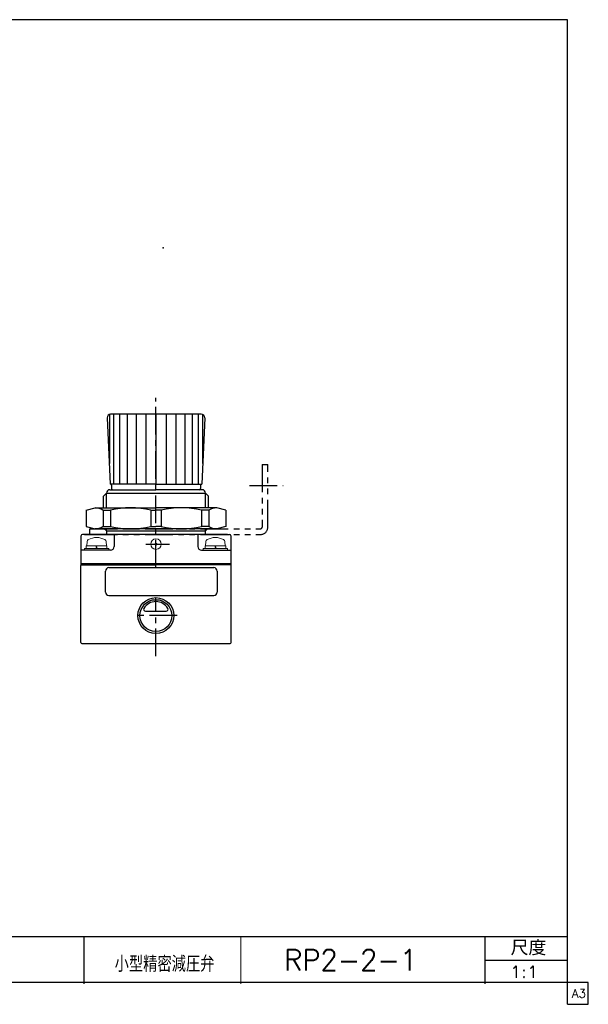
# Model space of a CAD drawing. Header units: millimetres. Extents: x -190 to 204, y -140 to 142.
# Tile 3 of 3: x 41 to 204, y -140 to 142. Entities that reach past the tile are written whole.
import ezdxf
from ezdxf.enums import TextEntityAlignment as Align

# ---------------------------------------------------------------- set-up
doc = ezdxf.new("R2010")
doc.units = ezdxf.units.MM
doc.header["$LTSCALE"] = 0.25
doc.header["$PDSIZE"] = 1
doc.linetypes.add('CENTER', pattern=[50.8, 31.75, -6.35, 6.35, -6.35])
doc.linetypes.add('PHANTOM', pattern=[63.5, 31.75, -6.35, 6.35, -6.35, 6.35, -6.35])
doc.layers.add('Layer0014', color=7, linetype='Continuous')
doc.layers.add('ZUWAKU', color=7, linetype='Continuous')
doc.styles.add('FdaStyle0', font='txt.shx', dxfattribs={"width": 0.8, "bigfont": 'bigfont'})

# ---------------------------------------------------------------- blocks, each defined once
blk = doc.blocks.new('DC_GROUP_RP2-2-1_30')
at = {"color": 4, "linetype": 'Continuous', "lineweight": 25}
for p, q in [((60.24, 0.98), (62.86, 1.69)), ((60.24, 0.98), (60.24, -3.61)), ((62.86, 1.69), (80.24, 1.69)), ((65.07, 0.98), (65.07, -3.61)), ((65.07, 0.98), (67.2, 0.98)), ((67.2, 0.98), (67.2, -3.61)), ((78.73, 0.98), (78.73, -3.61)), ((78.73, 0.98), (80.24, 0.98)), ((97.61, 1.69), (80.24, 1.69)), ((81.74, 0.98), (80.24, 0.98)), ((81.74, 0.98), (81.74, -3.61)), ((93.28, 0.98), (93.28, -3.61)), ((95.4, 0.98), (93.28, 0.98)), ((95.4, 0.98), (95.4, -3.61)), ((100.24, 0.98), (97.61, 1.69)), ((100.24, 0.98), (100.24, -3.61)), ((60.24, -3.61), (62.86, -4.31)), ((65.07, -3.61), (67.2, -3.61)), ((78.73, -3.61), (80.24, -3.61)), ((81.74, -3.61), (80.24, -3.61)), ((95.4, -3.61), (93.28, -3.61)), ((100.24, -3.61), (97.61, -4.31))]:
    blk.add_line(p, q, dxfattribs=at)
for centre, radius, start, end in [((62.65, -2.8), 4.49, 57.408, 87.408), ((72.96, -21.94), 23.64, 75.8743, 104.1257), ((87.51, -21.94), 23.64, 75.8743, 104.1257), ((97.82, -2.8), 4.49, 92.592, 122.592), ((62.65, 0.17), 4.49, 272.592, 302.592), ((72.96, 19.31), 23.64, 255.8743, 284.1257), ((87.51, 19.31), 23.64, 255.8743, 284.1257), ((97.82, 0.17), 4.49, 237.408, 267.408)]:
    blk.add_arc(centre, radius, start, end, dxfattribs=at)
blk = doc.blocks.new('DC_GROUP_RP2-2-1_37')
at = {"color": 4, "linetype": 'Continuous', "lineweight": 13}
for p, q in [((60.5, -7.99), (60.44, -9.21)), ((65.97, -7.99), (66.04, -9.21)), ((66.74, -9.91), (59.74, -9.91)), ((59.74, -9.91), (59.74, -10.41)), ((66.74, -10.41), (59.74, -10.41)), ((66.19, -9.21), (60.29, -9.21)), ((60.29, -9.21), (60.29, -9.91)), ((66.04, -9.21), (60.44, -9.21)), ((63.05, -9.21), (63.24, -9.91)), ((63.24, -9.21), (63.42, -9.91)), ((66.19, -9.21), (66.19, -9.91)), ((66.74, -9.91), (66.74, -10.41))]:
    blk.add_line(p, q, dxfattribs=at)
for centre, radius, start, end in [((61.2, -8.03), 0.7, 118.2736, 177), ((63.24, -11.81), 5, 61.7264, 118.2736), ((65.27, -8.03), 0.7, 3, 61.7264)]:
    blk.add_arc(centre, radius, start, end, dxfattribs=at)
blk = doc.blocks.new('DC_GROUP_RP2-2-1_38')
at = {"color": 4, "linetype": 'Continuous', "lineweight": 13}
for p, q in [((94.5, -7.99), (94.44, -9.21)), ((99.97, -7.99), (100.04, -9.21)), ((100.74, -9.91), (93.74, -9.91)), ((93.74, -9.91), (93.74, -10.41)), ((100.74, -10.41), (93.74, -10.41)), ((100.19, -9.21), (94.29, -9.21)), ((94.29, -9.21), (94.29, -9.91)), ((100.04, -9.21), (94.44, -9.21)), ((97.05, -9.21), (97.24, -9.91)), ((97.24, -9.21), (97.42, -9.91)), ((100.19, -9.21), (100.19, -9.91)), ((100.74, -9.91), (100.74, -10.41))]:
    blk.add_line(p, q, dxfattribs=at)
for centre, radius, start, end in [((95.2, -8.03), 0.7, 118.2736, 177), ((97.24, -11.81), 5, 61.7264, 118.2736), ((99.27, -8.03), 0.7, 3, 61.7264)]:
    blk.add_arc(centre, radius, start, end, dxfattribs=at)

msp = doc.modelspace()

# ---------------------------------------------------------------- linework, layer by layer
at = {"color": 4, "linetype": 'CENTER', "lineweight": 25}
for p, q in [((80.24, -15.44), (80.24, 33.2)), ((77.34, -8.71), (84.08, -8.71)), ((80.24, -40.83), (80.24, -24.23)), ((86.29, -29.16), (74.19, -29.16))]:
    msp.add_line(p, q, dxfattribs=at)
at = {"color": 4, "linetype": 'Continuous', "lineweight": 25}
for p, q in [((66.92, 28.43), (66.92, 14.42)), ((93.21, 28.49), (67.26, 28.49)), ((68.11, 28.49), (68.11, 8.49)), ((69.83, 28.49), (69.83, 8.49)), ((72.01, 28.49), (72.01, 8.49)), ((74.54, 28.49), (74.54, 8.49)), ((77.33, 28.49), (77.33, 8.49)), ((80.24, 28.49), (80.24, 8.49)), ((83.15, 28.49), (83.15, 8.49)), ((85.93, 28.49), (85.93, 8.49)), ((88.46, 28.49), (88.46, 8.49)), ((90.64, 28.49), (90.64, 8.49)), ((92.36, 28.49), (92.36, 8.49)), ((93.55, 28.43), (93.55, 14.42)), ((66.26, 27.49), (67.08, 8.49)), ((94.21, 27.49), (93.4, 8.49)), ((80.24, 8.49), (67.08, 8.49)), ((80.24, 8.49), (93.4, 8.49)), ((66.05, 5.89), (65.24, 5.07)), ((66.05, 5.89), (94.42, 5.89)), ((66.05, 1.69), (66.05, 5.89)), ((67.05, 6.89), (80.24, 6.89)), ((67.54, 8.19), (67.54, 7.19)), ((93.42, 6.89), (80.24, 6.89)), ((92.94, 8.19), (92.94, 7.19)), ((94.42, 5.89), (95.24, 5.07)), ((94.42, 5.89), (95.24, 5.07)), ((94.42, 1.69), (94.42, 5.89)), ((65.24, 1.69), (65.24, 5.07)), ((95.24, 1.69), (95.24, 5.07)), ((97.61, -4.31), (62.86, -4.31)), ((66.05, -4.91), (65.45, -4.31)), ((66.05, -4.91), (66.05, -4.31)), ((66.05, -4.91), (66.05, -5.91)), ((66.05, -4.91), (94.42, -4.91)), ((94.42, -4.91), (95.02, -4.31)), ((94.42, -5.91), (94.42, -4.31)), ((58.74, -6.41), (58.74, -14.66)), ((80.24, -5.91), (59.24, -5.91)), ((59.74, -5.91), (66.24, -5.91)), ((59.74, -5.91), (66.05, -5.91)), ((68.24, -5.91), (68.24, -9.41)), ((100.74, -5.91), (80.24, -5.91)), ((92.24, -5.91), (92.24, -9.41)), ((94.42, -5.91), (101.24, -5.91)), ((101.74, -14.66), (101.74, -6.41)), ((67.24, -10.41), (58.74, -10.41)), ((93.24, -10.41), (101.74, -10.41)), ((58.74, -14.21), (80.73, -14.21)), ((58.74, -14.66), (80.24, -14.66)), ((58.74, -14.86), (58.94, -14.66)), ((58.74, -36.86), (58.74, -14.86)), ((65.78, -22.44), (65.78, -16.44)), ((66.78, -15.44), (96.78, -15.44)), ((80.24, -14.21), (101.74, -14.21)), ((101.74, -14.66), (80.24, -14.66)), ((97.78, -16.44), (97.78, -22.44)), ((101.54, -14.66), (101.74, -14.86)), ((101.74, -36.86), (101.74, -14.86)), ((66.78, -23.44), (96.78, -23.44)), ((77.2, -27.86), (83.2, -27.86)), ((59.04, -37.16), (101.44, -37.16)), ((-16.93, -121.09), (197.94, -121.09)), ((59.57, -121.09), (59.57, -134.59)), ((174.47, -134.59), (174.47, -121.09)), ((174.47, -127.84), (197.94, -127.84))]:
    msp.add_line(p, q, dxfattribs=at)
at = {"color": 4, "linetype": 'Continuous', "lineweight": 13}
msp.add_line((104.57, -121.09), (104.57, -134.59), dxfattribs=at)
msp.add_circle((80.24, -8.71), 1.5, dxfattribs=at)
at = {"color": 4, "linetype": 'Continuous', "lineweight": 25}
for centre, radius in [((80.24, -8.71), 0.25), ((80.2, -29.16), 5.13), ((80.2, -29.16), 4.55)]:
    msp.add_circle(centre, radius, dxfattribs=at)
for centre, radius, start, end in [((67.26, 27.49), 1, 90, 181.5), ((93.21, 27.49), 1, 358.5, 90), ((67.24, 8.19), 0.3, 0, 90), ((93.24, 8.19), 0.3, 90, 180), ((67.05, 5.89), 1, 90, 180), ((67.84, 7.19), 0.3, 180, 270), ((92.64, 7.19), 0.3, 270, 0), ((93.42, 5.89), 1, 0, 90), ((93.42, 5.89), 1, 0, 90), ((59.24, -6.41), 0.5, 90, 180), ((101.24, -6.41), 0.5, 0, 90), ((67.24, -9.41), 1, 270, 0), ((93.24, -9.41), 1, 180, 270), ((66.78, -16.44), 1, 90, 180), ((96.78, -16.44), 1, 0, 90), ((66.78, -22.44), 1, 180, 270), ((96.78, -22.44), 1, 270, 0), ((80.2, -29.16), 4, 30.93, 149.07), ((77.2, -27.36), 0.5, 149.07, 270), ((83.2, -27.36), 0.5, 270, 30.93), ((59.04, -36.86), 0.3, 180, 270), ((101.44, -36.86), 0.3, 270, 0)]:
    msp.add_arc(centre, radius, start, end, dxfattribs=at)
at = {"color": 5, "linetype": 'Continuous'}
msp.add_point((82.33, 76.2), dxfattribs=at)
at = {"layer": 'Layer0014', "color": 4, "linetype": 'PHANTOM', "lineweight": 25}
for p, q in [((110.64, 14.09), (110.64, -3.81)), ((110.64, 14.09), (112.24, 14.09)), ((112.24, -3.91), (112.24, 14.09)), ((61.24, -4.31), (110.14, -4.31)), ((61.24, -4.31), (61.24, -5.91)), ((61.24, -5.91), (110.24, -5.91))]:
    msp.add_line(p, q, dxfattribs=at)
at = {"layer": 'Layer0014', "color": 4, "linetype": 'CENTER', "lineweight": 25}
msp.add_line((107, 8.09), (116.6, 8.09), dxfattribs=at)
at = {"layer": 'Layer0014', "color": 4, "linetype": 'PHANTOM', "lineweight": 25}
for centre, radius in [((110.14, -3.81), 0.5), ((110.24, -3.91), 2)]:
    msp.add_arc(centre, radius, 270, 0, dxfattribs=at)
at = {"layer": 'ZUWAKU', "color": 5, "linetype": 'Continuous', "lineweight": 25}
for p, q in [((198, 141.5), (-190, 141.5)), ((198, -140.5), (198, 141.5)), ((204, -134.25), (-190, -134.25)), ((204, -140.5), (204, -134.25)), ((198, -140.5), (204, -140.5))]:
    msp.add_line(p, q, dxfattribs=at)

# ---------------------------------------------------------------- block references
at = {"linetype": 'Continuous'}
for name in ['DC_GROUP_RP2-2-1_30', 'DC_GROUP_RP2-2-1_37', 'DC_GROUP_RP2-2-1_38']:
    msp.add_blockref(name, (0, 0), dxfattribs=at)

# ---------------------------------------------------------------- texts
at = {"color": 4, "style": 'FdaStyle0'}
for s, height, width, p, p2 in [('尺度', 4.275, 0.995614, (181.76, -126.47), (191.98, -126.47)), ('小型精密減圧弁', 4.5, 0.755952, (68.4, -131.21), (96.97, -131.21)), ('1:1', 3.375, 0.8, (181.56, -132.9), (189.66, -132.9))]:
    msp.add_text(s, height=height, dxfattribs=dict(at, width=width)).set_placement(p, p2, align=Align.FIT)
at = {"layer": 'Layer0014', "color": 4, "style": 'FdaStyle0', "width": 0.819355}
msp.add_text('RP2-2-1', height=6, dxfattribs=at).set_placement((116.92, -130.84), (155.02, -130.84), align=Align.FIT)
at = {"layer": 'ZUWAKU', "color": 7, "style": 'FdaStyle0', "width": 0.8}
msp.add_text('A3', height=2.5, dxfattribs=at).set_placement((199.31, -138.62), (203.31, -138.62), align=Align.FIT)

doc.saveas('drawing.dxf')
